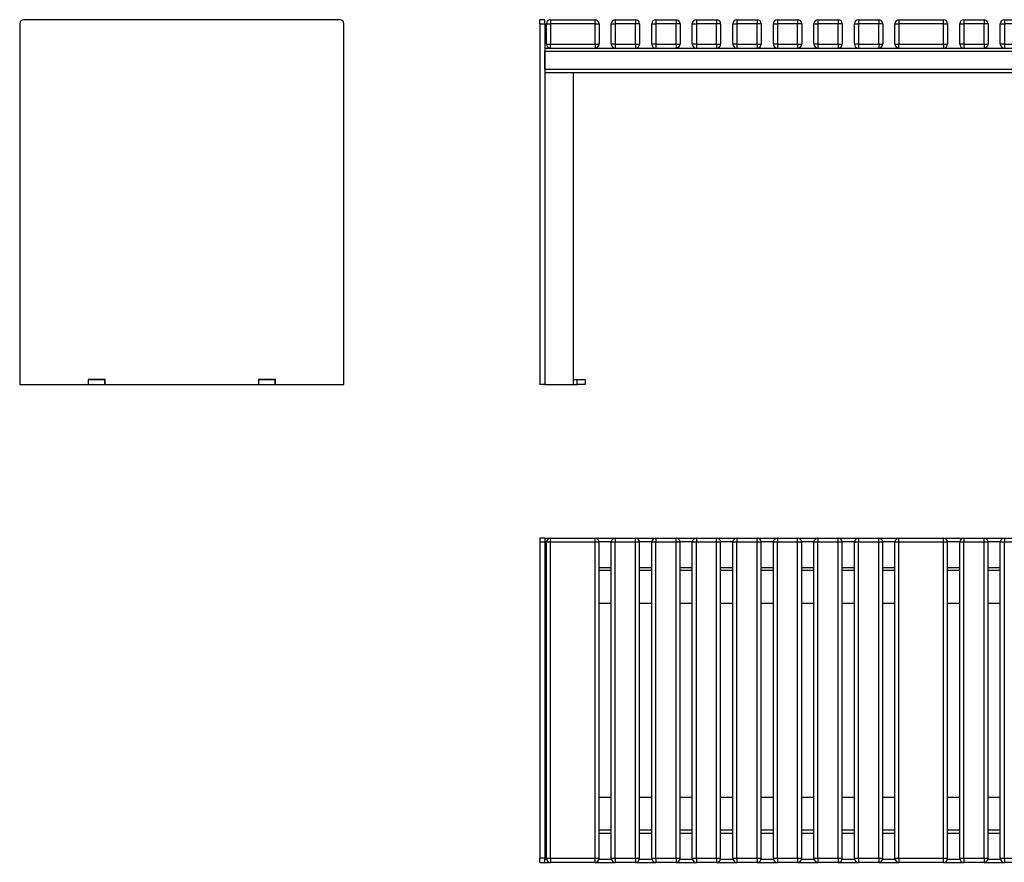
# Model space of a CAD drawing. Header units: millimetres. Extents: x 25 to 270, y 80 to 184.
# Tile 1 of 2: x 25 to 147, y 80 to 184. Entities that reach past the tile are written whole.
import ezdxf

# ---------------------------------------------------------------- set-up
doc = ezdxf.new("R2010")
doc.units = ezdxf.units.MM

msp = doc.modelspace()

# ---------------------------------------------------------------- linework, layer by layer
at = {"color": 7, "linetype": 'Continuous', "lineweight": 25}
for p, q in [((64.93, 183.61), (25.93, 183.61)), ((90.21, 183.61), (89.61, 183.61)), ((89.61, 183.11), (89.61, 183.61)), ((90.21, 183.11), (90.21, 183.61)), ((90.91, 183.61), (90.91, 183.11)), ((90.91, 183.61), (96.41, 183.61)), ((96.41, 183.11), (96.41, 183.61)), ((98.91, 183.61), (98.91, 183.11)), ((98.91, 183.61), (101.41, 183.61)), ((101.41, 183.61), (101.41, 183.11)), ((103.91, 183.61), (103.91, 183.11)), ((103.91, 183.61), (106.41, 183.61)), ((106.41, 183.61), (106.41, 183.11)), ((108.91, 183.61), (108.91, 183.11)), ((108.91, 183.61), (111.41, 183.61)), ((111.41, 183.61), (111.41, 183.11)), ((113.91, 183.61), (113.91, 183.11)), ((113.91, 183.61), (116.41, 183.61)), ((116.41, 183.61), (116.41, 183.11)), ((118.91, 183.61), (118.91, 183.11)), ((118.91, 183.61), (121.41, 183.61)), ((121.41, 183.61), (121.41, 183.11)), ((123.91, 183.61), (123.91, 183.11)), ((123.91, 183.61), (126.41, 183.61)), ((126.41, 183.61), (126.41, 183.11)), ((128.91, 183.61), (128.91, 183.11)), ((128.91, 183.61), (131.41, 183.61)), ((131.41, 183.61), (131.41, 183.11)), ((133.91, 183.61), (133.91, 183.11)), ((133.91, 183.61), (139.41, 183.61)), ((139.41, 183.11), (139.41, 183.61)), ((141.91, 183.61), (141.91, 183.11)), ((141.91, 183.61), (144.41, 183.61)), ((144.41, 183.61), (144.41, 183.11)), ((146.91, 183.61), (146.91, 183.11)), ((146.91, 183.61), (149.41, 183.61)), ((25.43, 183.11), (25.43, 138.61)), ((65.43, 138.61), (65.43, 183.11)), ((89.61, 183.11), (90.21, 183.11)), ((89.61, 183.11), (89.61, 138.61)), ((90.21, 183.11), (90.21, 138.61)), ((90.41, 183.11), (90.91, 183.11)), ((90.41, 180.61), (90.41, 183.11)), ((96.41, 183.11), (90.91, 183.11)), ((90.91, 183.11), (90.91, 180.61)), ((96.41, 180.61), (96.41, 183.11)), ((96.41, 183.11), (96.91, 183.11)), ((96.91, 183.11), (96.91, 180.61)), ((98.41, 183.11), (98.91, 183.11)), ((98.41, 180.61), (98.41, 183.11)), ((98.91, 183.11), (98.91, 180.61)), ((101.41, 183.11), (98.91, 183.11)), ((101.91, 183.11), (101.41, 183.11)), ((101.41, 180.61), (101.41, 183.11)), ((101.91, 183.11), (101.91, 180.61)), ((103.41, 183.11), (103.91, 183.11)), ((103.41, 180.61), (103.41, 183.11)), ((103.91, 183.11), (103.91, 180.61)), ((106.41, 183.11), (103.91, 183.11)), ((106.91, 183.11), (106.41, 183.11)), ((106.41, 180.61), (106.41, 183.11)), ((106.91, 183.11), (106.91, 180.61)), ((108.41, 180.61), (108.41, 183.11)), ((108.41, 183.11), (108.91, 183.11)), ((108.91, 183.11), (108.91, 180.61)), ((111.41, 183.11), (108.91, 183.11)), ((111.91, 183.11), (111.41, 183.11)), ((111.41, 180.61), (111.41, 183.11)), ((111.91, 183.11), (111.91, 180.61)), ((113.41, 183.11), (113.91, 183.11)), ((113.41, 180.61), (113.41, 183.11)), ((116.41, 183.11), (113.91, 183.11)), ((113.91, 183.11), (113.91, 180.61)), ((116.91, 183.11), (116.41, 183.11)), ((116.41, 180.61), (116.41, 183.11)), ((116.91, 183.11), (116.91, 180.61)), ((118.41, 180.61), (118.41, 183.11)), ((118.41, 183.11), (118.91, 183.11)), ((118.91, 183.11), (118.91, 180.61)), ((121.41, 183.11), (118.91, 183.11)), ((121.41, 180.61), (121.41, 183.11)), ((121.91, 183.11), (121.41, 183.11)), ((121.91, 183.11), (121.91, 180.61)), ((123.41, 183.11), (123.91, 183.11)), ((123.41, 180.61), (123.41, 183.11)), ((123.91, 183.11), (123.91, 180.61)), ((126.41, 183.11), (123.91, 183.11)), ((126.91, 183.11), (126.41, 183.11)), ((126.41, 180.61), (126.41, 183.11)), ((126.91, 183.11), (126.91, 180.61)), ((128.41, 183.11), (128.91, 183.11)), ((128.41, 180.61), (128.41, 183.11)), ((128.91, 183.11), (128.91, 180.61)), ((131.41, 183.11), (128.91, 183.11)), ((131.41, 180.61), (131.41, 183.11)), ((131.91, 183.11), (131.41, 183.11)), ((131.91, 183.11), (131.91, 180.61)), ((133.41, 183.11), (133.91, 183.11)), ((133.41, 180.61), (133.41, 183.11)), ((133.91, 183.11), (133.91, 180.61)), ((139.41, 183.11), (133.91, 183.11)), ((139.41, 180.61), (139.41, 183.11)), ((139.41, 183.11), (139.91, 183.11)), ((139.91, 183.11), (139.91, 180.61)), ((141.41, 180.61), (141.41, 183.11)), ((141.41, 183.11), (141.91, 183.11)), ((141.91, 183.11), (141.91, 180.61)), ((144.41, 183.11), (141.91, 183.11)), ((144.91, 183.11), (144.41, 183.11)), ((144.41, 180.61), (144.41, 183.11)), ((144.91, 183.11), (144.91, 180.61)), ((146.41, 180.61), (146.41, 183.11)), ((146.41, 183.11), (146.91, 183.11)), ((146.91, 183.11), (146.91, 180.61)), ((149.41, 183.11), (146.91, 183.11)), ((90.21, 180.11), (269.01, 180.11)), ((90.41, 180.61), (90.91, 180.61)), ((90.91, 180.61), (96.41, 180.61)), ((90.91, 180.11), (90.91, 180.61)), ((96.41, 180.61), (96.41, 180.11)), ((96.41, 180.61), (96.91, 180.61)), ((98.91, 180.61), (98.41, 180.61)), ((98.91, 180.61), (98.91, 180.11)), ((98.91, 180.61), (101.41, 180.61)), ((101.41, 180.61), (101.41, 180.11)), ((101.41, 180.61), (101.91, 180.61)), ((103.91, 180.61), (103.41, 180.61)), ((103.91, 180.61), (103.91, 180.11)), ((103.91, 180.61), (106.41, 180.61)), ((106.41, 180.61), (106.41, 180.11)), ((106.41, 180.61), (106.91, 180.61)), ((108.91, 180.61), (108.41, 180.61)), ((108.91, 180.61), (108.91, 180.11)), ((108.91, 180.61), (111.41, 180.61)), ((111.41, 180.61), (111.41, 180.11)), ((111.41, 180.61), (111.91, 180.61)), ((113.91, 180.61), (113.41, 180.61)), ((113.91, 180.61), (113.91, 180.11)), ((113.91, 180.61), (116.41, 180.61)), ((116.41, 180.61), (116.41, 180.11)), ((116.41, 180.61), (116.91, 180.61)), ((118.91, 180.61), (118.41, 180.61)), ((118.91, 180.61), (118.91, 180.11)), ((118.91, 180.61), (121.41, 180.61)), ((121.41, 180.61), (121.41, 180.11)), ((121.41, 180.61), (121.91, 180.61)), ((123.91, 180.61), (123.41, 180.61)), ((123.91, 180.61), (123.91, 180.11)), ((123.91, 180.61), (126.41, 180.61)), ((126.41, 180.61), (126.41, 180.11)), ((126.41, 180.61), (126.91, 180.61)), ((128.91, 180.61), (128.41, 180.61)), ((128.91, 180.61), (128.91, 180.11)), ((128.91, 180.61), (131.41, 180.61)), ((131.41, 180.61), (131.41, 180.11)), ((131.41, 180.61), (131.91, 180.61)), ((133.41, 180.61), (133.91, 180.61)), ((133.91, 180.61), (139.41, 180.61)), ((133.91, 180.11), (133.91, 180.61)), ((139.41, 180.61), (139.91, 180.61)), ((139.41, 180.61), (139.41, 180.11)), ((141.91, 180.61), (141.41, 180.61)), ((141.91, 180.61), (141.91, 180.11)), ((141.91, 180.61), (144.41, 180.61)), ((144.41, 180.61), (144.41, 180.11)), ((144.41, 180.61), (144.91, 180.61)), ((146.91, 180.61), (146.41, 180.61)), ((146.91, 180.61), (146.91, 180.11)), ((146.91, 180.61), (149.41, 180.61)), ((90.21, 179.71), (269.01, 179.71)), ((90.21, 177.51), (90.21, 179.71)), ((90.21, 177.51), (269.01, 177.51)), ((90.21, 177.11), (269.01, 177.11)), ((93.71, 177.11), (93.71, 138.61)), ((25.43, 138.61), (33.88, 138.61)), ((35.98, 139.21), (33.88, 139.21)), ((33.88, 139.21), (33.88, 138.61)), ((33.88, 138.61), (33.93, 138.61)), ((33.93, 138.61), (33.93, 139.21)), ((33.93, 139.21), (35.93, 139.21)), ((33.93, 138.61), (35.93, 138.61)), ((35.93, 138.61), (35.93, 139.21)), ((35.93, 138.61), (35.98, 138.61)), ((35.98, 138.61), (35.98, 139.21)), ((35.98, 138.61), (54.88, 138.61)), ((56.98, 139.21), (54.88, 139.21)), ((54.88, 139.21), (54.88, 138.61)), ((54.88, 138.61), (54.93, 138.61)), ((54.93, 138.61), (54.93, 139.21)), ((54.93, 139.21), (56.93, 139.21)), ((54.93, 138.61), (56.93, 138.61)), ((56.93, 138.61), (56.93, 139.21)), ((56.93, 138.61), (56.98, 138.61)), ((56.98, 138.61), (56.98, 139.21)), ((56.98, 138.61), (65.43, 138.61)), ((90.21, 138.61), (89.61, 138.61)), ((90.21, 138.61), (93.71, 138.61)), ((93.71, 139.21), (94.21, 139.21)), ((93.71, 138.61), (94.21, 138.61)), ((94.21, 138.61), (94.21, 139.21)), ((94.21, 139.21), (95.21, 139.21)), ((95.21, 138.61), (94.21, 138.61)), ((95.21, 139.21), (95.21, 138.61)), ((90.21, 119.63), (89.61, 119.63)), ((89.61, 119.63), (89.61, 119.13)), ((90.21, 119.13), (89.61, 119.13)), ((89.61, 119.13), (89.61, 80.13)), ((90.21, 119.63), (90.21, 119.13)), ((90.21, 119.63), (90.91, 119.63)), ((90.21, 119.13), (90.21, 80.13)), ((90.91, 119.13), (90.41, 119.13)), ((90.41, 80.13), (90.41, 119.13)), ((90.91, 119.13), (90.91, 119.63)), ((90.91, 119.63), (96.41, 119.63)), ((96.41, 119.13), (90.91, 119.13)), ((90.91, 80.13), (90.91, 119.13)), ((96.41, 119.13), (96.41, 119.63)), ((96.41, 119.63), (98.91, 119.63)), ((96.91, 119.13), (96.41, 119.13)), ((96.41, 80.13), (96.41, 119.13)), ((96.91, 80.13), (96.91, 119.13)), ((98.41, 80.13), (98.41, 119.13)), ((98.91, 119.13), (98.41, 119.13)), ((98.91, 119.63), (98.91, 119.13)), ((98.91, 119.63), (101.41, 119.63)), ((98.91, 80.13), (98.91, 119.13)), ((101.41, 119.13), (98.91, 119.13)), ((101.41, 119.13), (101.41, 119.63)), ((101.41, 119.63), (103.91, 119.63)), ((101.41, 80.13), (101.41, 119.13)), ((101.91, 119.13), (101.41, 119.13)), ((101.91, 80.13), (101.91, 119.13)), ((103.41, 80.13), (103.41, 119.13)), ((103.91, 119.13), (103.41, 119.13)), ((103.91, 119.63), (103.91, 119.13)), ((103.91, 119.63), (106.41, 119.63)), ((103.91, 80.13), (103.91, 119.13)), ((106.41, 119.13), (103.91, 119.13)), ((106.41, 119.13), (106.41, 119.63)), ((106.41, 119.63), (108.91, 119.63)), ((106.41, 80.13), (106.41, 119.13)), ((106.91, 119.13), (106.41, 119.13)), ((106.91, 80.13), (106.91, 119.13)), ((108.41, 80.13), (108.41, 119.13)), ((108.91, 119.13), (108.41, 119.13)), ((108.91, 119.63), (108.91, 119.13)), ((108.91, 119.63), (111.41, 119.63)), ((108.91, 80.13), (108.91, 119.13)), ((111.41, 119.13), (108.91, 119.13)), ((111.41, 119.13), (111.41, 119.63)), ((111.41, 119.63), (113.91, 119.63)), ((111.41, 80.13), (111.41, 119.13)), ((111.91, 119.13), (111.41, 119.13)), ((111.91, 80.13), (111.91, 119.13)), ((113.41, 80.13), (113.41, 119.13)), ((113.91, 119.13), (113.41, 119.13)), ((113.91, 119.63), (113.91, 119.13)), ((113.91, 119.63), (116.41, 119.63)), ((113.91, 80.13), (113.91, 119.13)), ((116.41, 119.13), (113.91, 119.13)), ((116.41, 119.13), (116.41, 119.63)), ((116.41, 119.63), (118.91, 119.63)), ((116.41, 80.13), (116.41, 119.13)), ((116.91, 119.13), (116.41, 119.13)), ((116.91, 80.13), (116.91, 119.13)), ((118.41, 80.13), (118.41, 119.13)), ((118.91, 119.13), (118.41, 119.13)), ((118.91, 119.63), (118.91, 119.13)), ((118.91, 119.63), (121.41, 119.63)), ((118.91, 80.13), (118.91, 119.13)), ((121.41, 119.13), (118.91, 119.13)), ((121.41, 119.13), (121.41, 119.63)), ((121.41, 119.63), (123.91, 119.63)), ((121.41, 80.13), (121.41, 119.13)), ((121.91, 119.13), (121.41, 119.13)), ((121.91, 80.13), (121.91, 119.13)), ((123.41, 80.13), (123.41, 119.13)), ((123.91, 119.13), (123.41, 119.13)), ((123.91, 119.63), (123.91, 119.13)), ((123.91, 119.63), (126.41, 119.63)), ((123.91, 80.13), (123.91, 119.13)), ((126.41, 119.13), (123.91, 119.13)), ((126.41, 119.13), (126.41, 119.63)), ((126.41, 119.63), (128.91, 119.63)), ((126.41, 80.13), (126.41, 119.13)), ((126.91, 119.13), (126.41, 119.13)), ((126.91, 80.13), (126.91, 119.13)), ((128.41, 80.13), (128.41, 119.13)), ((128.91, 119.13), (128.41, 119.13)), ((128.91, 119.63), (128.91, 119.13)), ((128.91, 119.63), (131.41, 119.63)), ((128.91, 80.13), (128.91, 119.13)), ((131.41, 119.13), (128.91, 119.13)), ((131.41, 119.13), (131.41, 119.63)), ((131.41, 119.63), (133.91, 119.63)), ((131.41, 80.13), (131.41, 119.13)), ((131.91, 119.13), (131.41, 119.13)), ((131.91, 80.13), (131.91, 119.13)), ((133.91, 119.13), (133.41, 119.13)), ((133.41, 80.13), (133.41, 119.13)), ((133.91, 119.13), (133.91, 119.63)), ((133.91, 119.63), (139.41, 119.63)), ((139.41, 119.13), (133.91, 119.13)), ((133.91, 80.13), (133.91, 119.13)), ((139.41, 119.13), (139.41, 119.63)), ((139.41, 119.63), (141.91, 119.63)), ((139.91, 119.13), (139.41, 119.13)), ((139.41, 80.13), (139.41, 119.13)), ((139.91, 80.13), (139.91, 119.13)), ((141.41, 80.13), (141.41, 119.13)), ((141.91, 119.13), (141.41, 119.13)), ((141.91, 119.63), (141.91, 119.13)), ((141.91, 119.63), (144.41, 119.63)), ((141.91, 80.13), (141.91, 119.13)), ((144.41, 119.13), (141.91, 119.13)), ((144.41, 119.13), (144.41, 119.63)), ((144.41, 119.63), (146.91, 119.63)), ((144.41, 80.13), (144.41, 119.13)), ((144.91, 119.13), (144.41, 119.13)), ((144.91, 80.13), (144.91, 119.13)), ((146.41, 80.13), (146.41, 119.13)), ((146.91, 119.13), (146.41, 119.13)), ((146.91, 119.63), (146.91, 119.13)), ((146.91, 119.63), (149.41, 119.63)), ((146.91, 80.13), (146.91, 119.13)), ((149.41, 119.13), (146.91, 119.13)), ((90.41, 115.63), (90.21, 115.63)), ((98.41, 115.63), (96.91, 115.63)), ((103.41, 115.63), (101.91, 115.63)), ((108.41, 115.63), (106.91, 115.63)), ((113.41, 115.63), (111.91, 115.63)), ((118.41, 115.63), (116.91, 115.63)), ((123.41, 115.63), (121.91, 115.63)), ((128.41, 115.63), (126.91, 115.63)), ((133.41, 115.63), (131.91, 115.63)), ((141.41, 115.63), (139.91, 115.63)), ((146.41, 115.63), (144.91, 115.63)), ((90.21, 111.63), (90.41, 111.63)), ((96.91, 111.63), (98.41, 111.63)), ((101.91, 111.63), (103.41, 111.63)), ((106.91, 111.63), (108.41, 111.63)), ((111.91, 111.63), (113.41, 111.63)), ((116.91, 111.63), (118.41, 111.63)), ((121.91, 111.63), (123.41, 111.63)), ((126.91, 111.63), (128.41, 111.63)), ((131.91, 111.63), (133.41, 111.63)), ((139.91, 111.63), (141.41, 111.63)), ((144.91, 111.63), (146.41, 111.63)), ((90.41, 87.63), (90.21, 87.63)), ((98.41, 87.63), (96.91, 87.63)), ((103.41, 87.63), (101.91, 87.63)), ((108.41, 87.63), (106.91, 87.63)), ((113.41, 87.63), (111.91, 87.63)), ((118.41, 87.63), (116.91, 87.63)), ((123.41, 87.63), (121.91, 87.63)), ((128.41, 87.63), (126.91, 87.63)), ((133.41, 87.63), (131.91, 87.63)), ((141.41, 87.63), (139.91, 87.63)), ((146.41, 87.63), (144.91, 87.63)), ((90.21, 83.63), (90.41, 83.63)), ((96.91, 83.63), (98.41, 83.63)), ((101.91, 83.63), (103.41, 83.63)), ((106.91, 83.63), (108.41, 83.63)), ((111.91, 83.63), (113.41, 83.63)), ((116.91, 83.63), (118.41, 83.63)), ((121.91, 83.63), (123.41, 83.63)), ((126.91, 83.63), (128.41, 83.63)), ((131.91, 83.63), (133.41, 83.63)), ((139.91, 83.63), (141.41, 83.63)), ((144.91, 83.63), (146.41, 83.63)), ((90.21, 80.13), (89.61, 80.13)), ((89.61, 79.63), (89.61, 80.13)), ((89.61, 79.63), (90.21, 79.63)), ((90.21, 79.63), (90.21, 80.13)), ((90.21, 79.63), (90.91, 79.63)), ((90.41, 80.13), (90.91, 80.13)), ((90.91, 80.13), (96.41, 80.13)), ((90.91, 80.13), (90.91, 79.63)), ((96.41, 79.63), (90.91, 79.63)), ((96.41, 80.13), (96.91, 80.13)), ((96.41, 79.63), (96.41, 80.13)), ((96.41, 79.63), (98.91, 79.63)), ((98.41, 80.13), (98.91, 80.13)), ((98.91, 80.13), (101.41, 80.13)), ((98.91, 80.13), (98.91, 79.63)), ((101.41, 79.63), (98.91, 79.63)), ((101.41, 80.13), (101.91, 80.13)), ((101.41, 80.13), (101.41, 79.63)), ((101.41, 79.63), (103.91, 79.63)), ((103.41, 80.13), (103.91, 80.13)), ((103.91, 80.13), (106.41, 80.13)), ((103.91, 80.13), (103.91, 79.63)), ((106.41, 79.63), (103.91, 79.63)), ((106.41, 80.13), (106.91, 80.13)), ((106.41, 80.13), (106.41, 79.63)), ((106.41, 79.63), (108.91, 79.63)), ((108.41, 80.13), (108.91, 80.13)), ((108.91, 80.13), (111.41, 80.13)), ((108.91, 80.13), (108.91, 79.63)), ((111.41, 79.63), (108.91, 79.63)), ((111.41, 80.13), (111.91, 80.13)), ((111.41, 80.13), (111.41, 79.63)), ((111.41, 79.63), (113.91, 79.63)), ((113.41, 80.13), (113.91, 80.13)), ((113.91, 80.13), (116.41, 80.13)), ((113.91, 80.13), (113.91, 79.63)), ((116.41, 79.63), (113.91, 79.63)), ((116.41, 80.13), (116.91, 80.13)), ((116.41, 80.13), (116.41, 79.63)), ((116.41, 79.63), (118.91, 79.63)), ((118.41, 80.13), (118.91, 80.13)), ((118.91, 80.13), (121.41, 80.13)), ((118.91, 80.13), (118.91, 79.63)), ((121.41, 79.63), (118.91, 79.63)), ((121.41, 80.13), (121.91, 80.13)), ((121.41, 80.13), (121.41, 79.63)), ((121.41, 79.63), (123.91, 79.63)), ((123.41, 80.13), (123.91, 80.13)), ((123.91, 80.13), (126.41, 80.13)), ((123.91, 80.13), (123.91, 79.63)), ((126.41, 79.63), (123.91, 79.63)), ((126.41, 80.13), (126.91, 80.13)), ((126.41, 80.13), (126.41, 79.63)), ((126.41, 79.63), (128.91, 79.63)), ((128.41, 80.13), (128.91, 80.13)), ((128.91, 80.13), (131.41, 80.13)), ((128.91, 80.13), (128.91, 79.63)), ((131.41, 79.63), (128.91, 79.63)), ((131.41, 80.13), (131.91, 80.13)), ((131.41, 80.13), (131.41, 79.63)), ((131.41, 79.63), (133.91, 79.63)), ((133.41, 80.13), (133.91, 80.13)), ((133.91, 80.13), (139.41, 80.13)), ((133.91, 80.13), (133.91, 79.63)), ((139.41, 79.63), (133.91, 79.63)), ((139.41, 80.13), (139.91, 80.13)), ((139.41, 79.63), (139.41, 80.13)), ((139.41, 79.63), (141.91, 79.63)), ((141.41, 80.13), (141.91, 80.13)), ((141.91, 80.13), (144.41, 80.13)), ((141.91, 80.13), (141.91, 79.63)), ((144.41, 79.63), (141.91, 79.63)), ((144.41, 80.13), (144.91, 80.13)), ((144.41, 80.13), (144.41, 79.63)), ((144.41, 79.63), (146.91, 79.63)), ((146.41, 80.13), (146.91, 80.13)), ((146.91, 80.13), (149.41, 80.13)), ((146.91, 80.13), (146.91, 79.63)), ((149.41, 79.63), (146.91, 79.63))]:
    msp.add_line(p, q, dxfattribs=at)
at = {"color": 8, "linetype": 'Continuous', "lineweight": 25}
for p, q in [((90.21, 119.23), (90.42, 119.23)), ((96.9, 119.23), (98.42, 119.23)), ((101.9, 119.23), (103.42, 119.23)), ((106.9, 119.23), (108.42, 119.23)), ((111.9, 119.23), (113.42, 119.23)), ((116.9, 119.23), (118.42, 119.23)), ((121.9, 119.23), (123.42, 119.23)), ((126.9, 119.23), (128.42, 119.23)), ((131.9, 119.23), (133.42, 119.23)), ((139.9, 119.23), (141.42, 119.23)), ((144.9, 119.23), (146.42, 119.23)), ((90.21, 116.03), (90.41, 116.03)), ((96.91, 116.03), (98.41, 116.03)), ((101.91, 116.03), (103.41, 116.03)), ((106.91, 116.03), (108.41, 116.03)), ((111.91, 116.03), (113.41, 116.03)), ((116.91, 116.03), (118.41, 116.03)), ((121.91, 116.03), (123.41, 116.03)), ((126.91, 116.03), (128.41, 116.03)), ((131.91, 116.03), (133.41, 116.03)), ((139.91, 116.03), (141.41, 116.03)), ((144.91, 116.03), (146.41, 116.03)), ((90.21, 83.23), (90.41, 83.23)), ((96.91, 83.23), (98.41, 83.23)), ((101.91, 83.23), (103.41, 83.23)), ((106.91, 83.23), (108.41, 83.23)), ((111.91, 83.23), (113.41, 83.23)), ((116.91, 83.23), (118.41, 83.23)), ((121.91, 83.23), (123.41, 83.23)), ((126.91, 83.23), (128.41, 83.23)), ((131.91, 83.23), (133.41, 83.23)), ((139.91, 83.23), (141.41, 83.23)), ((144.91, 83.23), (146.41, 83.23)), ((90.21, 80.03), (90.42, 80.03)), ((96.9, 80.03), (98.42, 80.03)), ((101.9, 80.03), (103.42, 80.03)), ((106.9, 80.03), (108.42, 80.03)), ((111.9, 80.03), (113.42, 80.03)), ((116.9, 80.03), (118.42, 80.03)), ((121.9, 80.03), (123.42, 80.03)), ((126.9, 80.03), (128.42, 80.03)), ((131.9, 80.03), (133.42, 80.03)), ((139.9, 80.03), (141.42, 80.03)), ((144.9, 80.03), (146.42, 80.03))]:
    msp.add_line(p, q, dxfattribs=at)
at = {"color": 7, "linetype": 'Continuous', "lineweight": 25}
for centre, start, end in [((25.93, 183.11), 90, 180), ((64.93, 183.11), 0, 90), ((90.91, 183.11), 90, 180), ((96.41, 183.11), 0, 90), ((98.91, 183.11), 90, 180), ((101.41, 183.11), 0, 90), ((103.91, 183.11), 90, 180), ((106.41, 183.11), 0, 90), ((108.91, 183.11), 90, 180), ((111.41, 183.11), 0, 90), ((113.91, 183.11), 90, 180), ((116.41, 183.11), 0, 90), ((118.91, 183.11), 90, 180), ((121.41, 183.11), 0, 90), ((123.91, 183.11), 90, 180), ((126.41, 183.11), 0, 90), ((128.91, 183.11), 90, 180), ((131.41, 183.11), 0, 90), ((133.91, 183.11), 90, 180), ((139.41, 183.11), 0, 90), ((141.91, 183.11), 90, 180), ((144.41, 183.11), 0, 90), ((146.91, 183.11), 90, 180), ((90.91, 180.61), 180, 270), ((96.41, 180.61), 270, 0), ((98.91, 180.61), 180, 270), ((101.41, 180.61), 270, 0), ((103.91, 180.61), 180, 270), ((106.41, 180.61), 270, 0), ((108.91, 180.61), 180, 270), ((111.41, 180.61), 270, 0), ((113.91, 180.61), 180, 270), ((116.41, 180.61), 270, 0), ((118.91, 180.61), 180, 270), ((121.41, 180.61), 270, 0), ((123.91, 180.61), 180, 270), ((126.41, 180.61), 270, 0), ((128.91, 180.61), 180, 270), ((131.41, 180.61), 270, 0), ((133.91, 180.61), 180, 270), ((139.41, 180.61), 270, 0), ((141.91, 180.61), 180, 270), ((144.41, 180.61), 270, 0), ((146.91, 180.61), 180, 270), ((90.91, 119.13), 90, 180), ((96.41, 119.13), 0, 90), ((98.91, 119.13), 90, 180), ((101.41, 119.13), 0, 90), ((103.91, 119.13), 90, 180), ((106.41, 119.13), 0, 90), ((108.91, 119.13), 90, 180), ((111.41, 119.13), 0, 90), ((113.91, 119.13), 90, 180), ((116.41, 119.13), 0, 90), ((118.91, 119.13), 90, 180), ((121.41, 119.13), 0, 90), ((123.91, 119.13), 90, 180), ((126.41, 119.13), 0, 90), ((128.91, 119.13), 90, 180), ((131.41, 119.13), 0, 90), ((133.91, 119.13), 90, 180), ((139.41, 119.13), 0, 90), ((141.91, 119.13), 90, 180), ((144.41, 119.13), 0, 90), ((146.91, 119.13), 90, 180), ((90.91, 80.13), 180, 270), ((96.41, 80.13), 270, 0), ((98.91, 80.13), 180, 270), ((101.41, 80.13), 270, 0), ((103.91, 80.13), 180, 270), ((106.41, 80.13), 270, 0), ((108.91, 80.13), 180, 270), ((111.41, 80.13), 270, 0), ((113.91, 80.13), 180, 270), ((116.41, 80.13), 270, 0), ((118.91, 80.13), 180, 270), ((121.41, 80.13), 270, 0), ((123.91, 80.13), 180, 270), ((126.41, 80.13), 270, 0), ((128.91, 80.13), 180, 270), ((131.41, 80.13), 270, 0), ((133.91, 80.13), 180, 270), ((139.41, 80.13), 270, 0), ((141.91, 80.13), 180, 270), ((144.41, 80.13), 270, 0), ((146.91, 80.13), 180, 270)]:
    msp.add_arc(centre, 0.5, start, end, dxfattribs=at)

doc.saveas('drawing.dxf')
